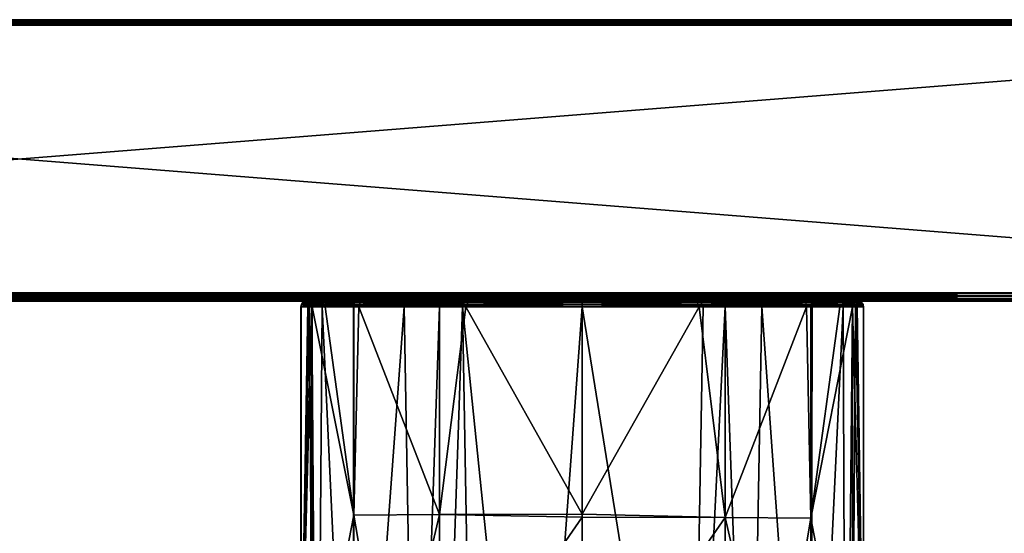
# Model space of a CAD drawing. Header units: centimetres. Extents: x -6.4 to 7.8, y -12.2 to -8.5.
# Tile 6 of 8: x 0.7 to 4.2, y -10.3 to -8.5. Entities that reach past the tile are written whole.
import ezdxf

# ---------------------------------------------------------------- set-up
doc = ezdxf.new("R2010")
doc.units = ezdxf.units.CM
doc.layers.get('0').update_dxf_attribs({"true_color": 0x5890e1})

msp = doc.modelspace()

# ---------------------------------------------------------------- meshes
at = {"color": 231, "true_color": 0xe499b8}
mesh = msp.add_polyface(dxfattribs=at)
corners = [(-5.4175, -9.4635, 31.4475), (-5.4175, -8.4983, 31.4475), (-5.8142, -9.4635, 31.4277), (6.7745, -8.4983, 31.4475), (-5.4175, -9.4635, 29.4155), (-5.8175, -8.4983, 29.4356), (-5.4175, -8.4983, 29.4155), (-5.8148, -8.478, 29.4557), (6.7745, -8.478, 29.4358), (-5.4175, -8.478, 29.4358), (6.7745, -9.4747, 29.4176), (-5.4175, -9.4747, 29.4176), (-5.843, -9.4747, 29.4413), (-5.4175, -9.4752, 29.4178), (-5.4175, -9.4851, 29.4244), (-5.8419, -9.4851, 29.448), (-5.4175, -9.4917, 29.4343), (-5.8405, -9.4919, 29.4581), (-5.4175, -9.4919, 29.4348), (-5.8149, -9.494, 29.466), (-5.4175, -9.494, 29.4459), (-5.4175, -9.494, 31.417), (-5.4175, -9.4919, 31.4282), (-5.8021, -9.494, 31.3985), (-5.4175, -9.4917, 31.4287), (-5.8399, -9.4851, 31.4152), (-5.4175, -9.4851, 31.4385), (-5.4175, -9.4752, 31.4451), (-5.8409, -9.4747, 31.422), (-5.4175, -9.4747, 31.4453), (-5.4175, -8.4794, 29.4283), (-5.4175, -8.4795, 29.428), (-5.8431, -8.484, 29.4451), (-5.4175, -8.484, 29.4214), (-5.4175, -8.4905, 29.417), (-5.4175, -8.4908, 29.4169), (-5.4175, -8.4908, 31.446), (-5.8426, -8.4908, 31.4225), (-5.4175, -8.4905, 31.4459), (-5.842, -8.484, 31.418), (-5.4175, -8.484, 31.4415), (-5.4175, -8.4795, 31.435), (-5.4175, -8.4794, 31.4347), (-5.4175, -8.478, 31.4271), (-5.8218, -8.478, 31.4062), (6.7745, -8.478, 31.4271), (7.7416, -9.494, 30.8161), (-5.927, -9.494, 31.3781), (-6.0174, -9.494, 31.3539), (-6.2201, -9.494, 31.2366), (-6.3393, -9.494, 31.0331), (-6.364, -9.494, 30.941), (-6.383, -9.494, 30.8289), (-6.403, -9.494, 30.4315), (-6.3884, -9.494, 30.0815), (-6.3835, -9.494, 30.0386), (-6.3641, -9.494, 29.9219), (-6.3399, -9.494, 29.8315), (-6.2226, -9.494, 29.6288), (-6.0191, -9.494, 29.5096), (-5.927, -9.494, 29.4849)]
mesh.append_faces([[corners[k] for k in face] for face in [(0, 1, 2), (4, 5, 6), (11, 12, 4), (11, 13, 12), (13, 14, 15), (14, 16, 17), (17, 16, 18), (19, 18, 20), (21, 22, 23), (24, 25, 22), (24, 26, 25), (25, 26, 27), (28, 27, 29), (0, 28, 29), (9, 30, 7), (30, 31, 32), (32, 31, 33), (34, 32, 33), (34, 35, 32), (1, 36, 37), (36, 38, 39), (39, 38, 40), (41, 39, 40), (41, 42, 39), (43, 44, 42)]], dxfattribs={"color": 231})
mesh.append_faces([[corners[k] for k in face] for face in [(0, 3, 1), (7, 8, 9), (4, 10, 11)]], dxfattribs={"vtx0": -1, "color": 231})
mesh.append_faces([[corners[k] for k in face] for face in [(7, 43, 45), (46, 47, 48), (46, 48, 49), (46, 49, 50), (46, 50, 51), (46, 51, 52), (46, 52, 53), (46, 53, 54), (46, 54, 55), (46, 55, 56), (46, 56, 57), (46, 57, 58), (46, 58, 59), (46, 59, 60)]], dxfattribs={"vtx0": -1, "vtx2": -1, "color": 231})
mesh = msp.add_polyface(dxfattribs=at)
corners = [(6.7745, -9.4635, 29.4155), (-5.4175, -8.4983, 29.4155), (6.7745, -8.4983, 29.4155), (-5.4175, -9.4752, 29.4178), (6.7745, -9.4747, 29.4176), (6.7745, -9.4752, 29.4178), (-5.4175, -9.494, 29.4459), (6.7745, -9.4919, 29.4348), (6.7745, -9.494, 29.4459), (-5.4175, -9.4917, 29.4343), (-5.4175, -9.4919, 29.4348), (-5.4175, -9.4851, 29.4244), (6.7745, -9.4917, 29.4343), (6.7745, -9.4851, 29.4244), (6.7745, -9.4635, 31.4475), (-5.4175, -9.4747, 31.4453), (6.7745, -9.4747, 31.4453), (6.7745, -9.4752, 31.4451), (-5.4175, -9.4752, 31.4451), (6.7745, -9.494, 31.417), (-5.4175, -9.4919, 31.4282), (-5.4175, -9.494, 31.417), (6.7745, -9.4917, 31.4287), (6.7745, -9.4919, 31.4282), (6.7745, -9.4851, 31.4385), (-5.4175, -9.4917, 31.4287), (-5.4175, -9.4851, 31.4385), (-5.4175, -8.478, 29.4358), (6.7745, -8.4794, 29.4283), (-5.4175, -8.4794, 29.4283), (-5.4175, -8.4795, 29.428), (6.7745, -8.4795, 29.428), (6.7745, -8.4908, 29.4169), (-5.4175, -8.4905, 29.417), (-5.4175, -8.4908, 29.4169), (-5.4175, -8.484, 29.4214), (6.7745, -8.4905, 29.417), (6.7745, -8.484, 29.4214), (-5.4175, -8.4983, 31.4475), (6.7745, -8.4908, 31.446), (-5.4175, -8.4908, 31.446), (-5.4175, -8.4905, 31.4459), (6.7745, -8.4905, 31.4459), (-5.4175, -8.478, 31.4271), (6.7745, -8.4794, 31.4347), (6.7745, -8.478, 31.4271), (-5.4175, -8.4795, 31.435), (-5.4175, -8.4794, 31.4347), (-5.4175, -8.484, 31.4415), (6.7745, -8.4795, 31.435), (-5.4175, -9.4635, 31.4475), (6.7745, -8.4983, 31.4475), (-5.4175, -9.4635, 29.4155), (7.7416, -9.494, 30.8161), (-5.8021, -9.494, 31.3985), (-5.927, -9.494, 31.3781), (-5.927, -9.494, 29.4849), (-5.8149, -9.494, 29.466), (-5.4175, -9.4747, 29.4176), (6.7745, -8.484, 31.4415)]
mesh.append_faces([[corners[k] for k in face] for face in [(0, 1, 2), (3, 4, 5), (6, 7, 8), (9, 7, 10), (11, 12, 9), (3, 13, 11), (14, 15, 16), (17, 15, 18), (19, 20, 21), (22, 20, 23), (24, 25, 22), (17, 26, 24), (27, 28, 29), (30, 28, 31), (1, 32, 2), (33, 32, 34), (35, 36, 33), (30, 37, 35), (38, 39, 40), (41, 39, 42), (43, 44, 45), (46, 44, 47), (48, 49, 46), (41, 59, 48)]], dxfattribs={"vtx0": -1, "color": 231})
mesh.append_faces([[corners[k] for k in face] for face in [(53, 21, 54), (53, 54, 55), (53, 56, 57), (53, 57, 6)]], dxfattribs={"vtx0": -1, "vtx2": -1, "color": 231})
mesh.append_faces([[corners[k] for k in face] for face in [(50, 14, 51), (0, 52, 1), (52, 0, 4), (3, 58, 4), (6, 10, 7), (14, 50, 15), (22, 25, 20), (24, 26, 25), (17, 18, 26), (30, 29, 28), (1, 34, 32), (41, 40, 39), (43, 47, 44)]], dxfattribs={"vtx2": -1, "color": 231})
mesh = msp.add_polyface(dxfattribs=at)
corners = [(6.7745, -9.4635, 31.4475), (7.1745, -8.4983, 31.4273), (6.7745, -8.4983, 31.4475), (6.7745, -9.4635, 29.4155), (6.7745, -8.4983, 29.4155), (7.1713, -9.4635, 29.4352), (6.7745, -9.494, 29.4459), (6.7745, -9.4919, 29.4348), (7.1592, -9.494, 29.4644), (6.7745, -9.4917, 29.4343), (7.197, -9.4851, 29.4477), (6.7745, -9.4851, 29.4244), (6.7745, -9.4752, 29.4178), (7.198, -9.4747, 29.441), (6.7745, -9.4747, 29.4176), (6.7745, -9.4919, 31.4282), (6.7745, -9.494, 31.417), (7.172, -9.494, 31.397), (6.7745, -8.478, 29.4358), (7.1789, -8.478, 29.4567), (6.7745, -8.4794, 29.4283), (7.1719, -8.478, 31.4072), (6.7745, -8.478, 31.4271), (6.7745, -8.4794, 31.4347), (-5.8148, -8.478, 29.4557), (7.2862, -8.478, 31.3879), (7.3807, -8.478, 31.3625), (7.5861, -8.478, 31.2422), (7.7067, -8.478, 31.0342), (7.731, -8.478, 30.9431), (7.7493, -8.478, 30.8358), (7.7702, -8.478, 30.4315), (7.7503, -8.478, 30.0341), (7.731, -8.478, 29.9198), (7.7056, -8.478, 29.8253), (7.5853, -8.478, 29.6199), (7.3773, -8.478, 29.4993), (7.2862, -8.478, 29.475), (7.7416, -9.494, 30.8161), (-5.4175, -9.494, 31.417), (-5.4175, -9.494, 29.4459), (-5.4175, -9.4917, 29.4343), (-5.4175, -9.4851, 29.4244), (-5.4175, -9.4752, 29.4178), (6.7745, -9.4752, 31.4451), (6.7745, -9.4747, 31.4453), (-5.4175, -9.4747, 31.4453), (-5.4175, -9.4919, 31.4282), (-5.4175, -8.478, 29.4358), (-5.4175, -8.4905, 29.417), (6.7745, -8.4905, 29.417), (6.7745, -8.4908, 29.4169), (-5.4175, -8.484, 29.4214), (6.7745, -8.484, 29.4214), (-5.4175, -8.4795, 29.428), (6.7745, -8.4795, 29.428), (-5.4175, -8.4983, 31.4475), (6.7745, -8.4908, 31.446), (-5.4175, -8.4795, 31.435), (6.7745, -8.4795, 31.435), (-5.4175, -8.484, 31.4415), (6.7745, -8.484, 31.4415), (-5.4175, -8.4905, 31.4459), (6.7745, -8.4905, 31.4459)]
mesh.append_faces([[corners[k] for k in face] for face in [(0, 1, 2), (3, 4, 5), (6, 7, 8), (9, 10, 7), (9, 11, 10), (10, 11, 12), (13, 12, 14), (3, 13, 14), (15, 16, 17), (18, 19, 20), (21, 22, 23)]], dxfattribs={"color": 231})
mesh.append_faces([[corners[k] for k in face] for face in [(24, 22, 21), (24, 21, 25), (24, 25, 26), (24, 26, 27), (24, 27, 28), (24, 28, 29), (24, 29, 30), (24, 30, 31), (24, 31, 32), (24, 32, 33), (24, 33, 34), (24, 34, 35), (24, 35, 36), (24, 36, 37), (24, 37, 19), (24, 19, 18), (38, 16, 39), (38, 40, 6)]], dxfattribs={"vtx0": -1, "vtx2": -1, "color": 231})
mesh.append_faces([[corners[k] for k in face] for face in [(41, 9, 7), (42, 11, 9), (43, 12, 11), (44, 45, 46), (16, 15, 47), (48, 18, 20), (49, 50, 51), (52, 53, 50), (54, 55, 53), (56, 2, 57), (58, 59, 23), (60, 61, 59), (62, 63, 61)]], dxfattribs={"vtx2": -1, "color": 231})
mesh = msp.add_polyface(dxfattribs=at)
corners = [(1.7149, -9.494, 30.4315), (1.707, -9.4955, 30.4315), (1.715, -9.494, 30.456), (1.7073, -9.4955, 30.4806), (1.7151, -9.494, 30.4806), (1.7007, -9.5, 30.4807), (1.7005, -9.5, 30.4315), (1.6963, -9.5066, 30.4807), (1.6961, -9.5066, 30.4315), (1.6946, -9.5143, 30.4561), (1.6945, -9.5143, 30.4315), (1.6948, -9.5143, 30.4807), (1.745, -9.494, 30.8964), (1.7369, -9.4954, 30.8934), (1.7468, -9.4954, 30.9446), (1.7301, -9.5, 30.8946), (1.7401, -9.5, 30.9462), (1.7256, -9.5068, 30.8954), (1.7356, -9.5068, 30.9471), (1.7246, -9.5107, 30.8956), (1.7929, -9.4954, 31.0943), (1.8994, -9.494, 31.2426), (1.8011, -9.494, 31.0944), (1.7541, -9.494, 30.9431), (1.9128, -9.4954, 31.2655), (1.7866, -9.5, 31.097), (1.9082, -9.5, 31.2706), (1.7824, -9.5068, 31.0989), (1.9053, -9.5068, 31.274), (1.7814, -9.5107, 31.0993), (1.9046, -9.5107, 31.2748), (1.7346, -9.5107, 30.9473), (1.7242, -9.5, 30.006), (1.8929, -9.4954, 29.6162), (1.888, -9.5, 29.6114), (1.8848, -9.5068, 29.6082), (1.7701, -9.5068, 29.7949), (1.7197, -9.5068, 30.0052), (1.7394, -9.494, 30.0014), (1.7541, -9.494, 29.9198), (1.7901, -9.494, 29.7957), (1.8983, -9.494, 29.6215), (1.884, -9.5107, 29.6075), (1.7691, -9.5107, 29.7945), (1.7186, -9.5107, 30.0051)]
mesh.append_faces([[corners[k] for k in face] for face in [(0, 1, 2), (2, 1, 3), (4, 2, 3), (3, 1, 5), (5, 1, 6), (7, 6, 8), (9, 8, 10), (9, 7, 8), (9, 11, 7), (7, 5, 6), (12, 4, 13), (14, 13, 15), (16, 15, 17), (18, 17, 19), (20, 21, 22), (23, 20, 22), (23, 14, 20), (23, 12, 14), (14, 12, 13), (4, 3, 13), (13, 3, 5), (15, 5, 7), (17, 7, 11), (19, 17, 11), (24, 20, 25), (26, 25, 27), (28, 27, 29), (30, 28, 29), (15, 16, 14), (14, 16, 20), (20, 16, 25), (25, 16, 18), (27, 18, 31), (29, 27, 31), (15, 13, 5), (19, 31, 18), (18, 27, 25), (17, 18, 16), (17, 15, 7), (6, 32, 8), (6, 1, 32), (32, 1, 33), (34, 35, 36), (32, 36, 37), (8, 37, 10), (8, 32, 37), (0, 38, 1), (38, 39, 1), (1, 39, 40), (41, 1, 40), (41, 33, 1), (35, 42, 43), (36, 43, 44), (37, 44, 10), (37, 36, 44), (33, 34, 32), (32, 34, 36), (36, 35, 43)]], dxfattribs={"color": 231})
mesh = msp.add_polyface(dxfattribs=at)
corners = [(2.1949, -9.5068, 31.4064), (2.2957, -9.5107, 31.425), (2.2958, -9.5068, 31.4239), (2.1958, -9.5, 31.4019), (2.2964, -9.5, 31.4194), (2.1973, -9.4954, 31.3952), (2.2974, -9.4954, 31.4126), (2.2925, -9.494, 31.4044), (2.7105, -9.494, 31.4271), (2.1989, -9.494, 31.3879), (1.9178, -9.494, 31.2599), (1.9128, -9.4954, 31.2655), (1.8994, -9.494, 31.2426), (2.7105, -9.5143, 31.4475), (2.7105, -9.5068, 31.446), (2.7105, -9.5, 31.4415), (2.7105, -9.4954, 31.4347), (1.7929, -9.4954, 31.0943), (1.9046, -9.5107, 31.2748), (2.1947, -9.5107, 31.4074), (1.9053, -9.5068, 31.274), (1.9082, -9.5, 31.2706), (1.7866, -9.5, 31.097), (1.7824, -9.5068, 31.0989), (1.888, -9.5, 29.6114), (1.8929, -9.4954, 29.6162), (2.2831, -9.5, 29.4453), (2.0714, -9.5068, 29.4921), (2.2825, -9.5068, 29.4409), (2.2823, -9.5107, 29.4398), (2.7105, -9.5143, 29.4155), (2.0711, -9.5107, 29.491), (1.8848, -9.5068, 29.6082), (1.8983, -9.494, 29.6215), (2.0746, -9.494, 29.5111), (2.1989, -9.494, 29.475), (2.2809, -9.494, 29.4603), (2.7105, -9.494, 29.4358), (2.7105, -9.4954, 29.4283), (2.7105, -9.5, 29.4214), (2.7105, -9.5068, 29.4169), (1.884, -9.5107, 29.6075), (3.6832, -9.494, 30.0109), (1.7901, -9.494, 29.7957), (1.7541, -9.494, 29.9198), (1.7394, -9.494, 30.0014), (1.7149, -9.494, 30.4315), (1.715, -9.494, 30.456), (1.7151, -9.494, 30.4806), (1.745, -9.494, 30.8964), (1.7541, -9.494, 30.9431), (1.8011, -9.494, 31.0944)]
mesh.append_faces([[corners[k] for k in face] for face in [(0, 1, 2), (3, 2, 4), (5, 4, 6), (7, 6, 8), (7, 5, 6), (7, 9, 5), (5, 9, 10), (11, 10, 12), (1, 13, 2), (2, 13, 14), (4, 14, 15), (6, 15, 16), (8, 6, 16), (12, 17, 11), (18, 19, 20), (20, 19, 0), (21, 0, 3), (11, 3, 5), (10, 11, 5), (3, 11, 21), (21, 11, 22), (3, 4, 5), (4, 15, 6), (19, 1, 0), (2, 14, 4), (0, 2, 3), (23, 20, 21), (21, 20, 0), (24, 25, 26), (27, 26, 28), (29, 28, 30), (27, 31, 32), (33, 34, 25), (25, 34, 35), (36, 25, 35), (36, 37, 25), (37, 38, 25), (25, 38, 26), (26, 38, 39), (40, 26, 39), (40, 28, 26), (40, 30, 28), (31, 41, 32), (28, 29, 27), (27, 29, 31), (32, 24, 27), (27, 24, 26)]], dxfattribs={"color": 231})
mesh.append_faces([[corners[k] for k in face] for face in [(42, 34, 33), (42, 33, 43), (42, 43, 44), (42, 44, 45), (42, 45, 46), (42, 46, 47), (42, 47, 48), (42, 48, 49), (42, 49, 50), (42, 50, 51), (42, 51, 12), (42, 12, 10)]], dxfattribs={"vtx0": -1, "vtx2": -1, "color": 231})
mesh = msp.add_polyface(dxfattribs=at)
corners = [(2.7105, -9.5, 31.4415), (3.1271, -9.5, 31.4191), (2.7105, -9.4954, 31.4347), (2.7105, -9.5068, 31.446), (3.1277, -9.5068, 31.4236), (3.5167, -9.5, 31.2672), (3.5198, -9.5068, 31.2705), (3.6922, -9.5, 30.8872), (3.5121, -9.4954, 31.262), (2.7105, -9.5143, 31.4475), (3.1325, -9.5143, 31.4244), (3.2265, -9.5143, 31.4077), (3.5205, -9.5107, 31.2713), (3.6217, -9.494, 31.0905), (3.5217, -9.494, 31.2426), (3.5071, -9.494, 31.2565), (3.2222, -9.494, 31.3879), (3.1296, -9.494, 31.4043), (2.7105, -9.494, 31.4271), (3.6412, -9.5068, 31.0929), (3.6421, -9.5107, 31.0933), (2.7105, -9.5, 29.4214), (3.1405, -9.5, 29.4457), (2.7105, -9.5068, 29.4169), (2.7105, -9.4954, 29.4283), (3.5318, -9.4954, 29.62), (3.5368, -9.5, 29.6152), (3.54, -9.5068, 29.6121), (3.3534, -9.5068, 29.4934), (3.1412, -9.5068, 29.4413), (2.7105, -9.5143, 29.4155), (3.1443, -9.494, 29.4609), (3.2222, -9.494, 29.475), (3.3516, -9.494, 29.513), (3.5265, -9.494, 29.6252), (3.634, -9.494, 29.8035), (3.5408, -9.5107, 29.6112), (3.3538, -9.5107, 29.4924), (3.1413, -9.5107, 29.4401), (3.2265, -9.5143, 29.4551), (3.536, -9.5143, 29.606), (3.6532, -9.5068, 29.801), (2.7105, -9.494, 29.4358), (3.6832, -9.494, 30.0109), (2.2809, -9.494, 29.4603), (2.1989, -9.494, 29.475), (2.0746, -9.494, 29.5111), (1.9178, -9.494, 31.2599), (2.1989, -9.494, 31.3879), (2.2925, -9.494, 31.4044)]
mesh.append_faces([[corners[k] for k in face] for face in [(0, 1, 2), (0, 3, 1), (1, 3, 4), (5, 4, 6), (5, 7, 8), (1, 8, 2), (1, 5, 8), (1, 4, 5), (3, 9, 4), (4, 9, 10), (11, 4, 10), (11, 6, 4), (11, 12, 6), (13, 14, 8), (8, 14, 15), (16, 8, 15), (16, 2, 8), (16, 17, 2), (2, 17, 18), (6, 19, 5), (12, 20, 6), (21, 22, 23), (21, 24, 22), (22, 24, 25), (26, 27, 28), (22, 28, 29), (23, 29, 30), (23, 22, 29), (25, 24, 31), (32, 25, 31), (32, 33, 25), (33, 34, 25), (25, 34, 35), (27, 36, 37), (28, 37, 38), (29, 38, 30), (29, 28, 38), (39, 38, 37), (37, 36, 40), (25, 26, 22), (22, 26, 28), (27, 26, 41), (28, 27, 37), (42, 31, 24)]], dxfattribs={"color": 231})
mesh.append_faces([[corners[k] for k in face] for face in [(43, 34, 33), (43, 33, 32), (43, 32, 31), (43, 31, 42), (43, 42, 44), (43, 44, 45), (43, 45, 46), (43, 47, 48), (43, 48, 49), (43, 49, 18), (43, 18, 17), (43, 17, 16), (43, 16, 15), (43, 15, 14)]], dxfattribs={"vtx0": -1, "vtx2": -1, "color": 231})
mesh = msp.add_polyface(dxfattribs=at)
corners = [(3.7206, -9.5, 30.4315), (3.7141, -9.4955, 30.4315), (3.7138, -9.4955, 30.4806), (3.725, -9.5066, 30.4315), (3.7204, -9.5, 30.4807), (3.7251, -9.5068, 30.4315), (3.7248, -9.5066, 30.4807), (3.7264, -9.5143, 30.4561), (3.7265, -9.5143, 30.4315), (3.7249, -9.5068, 30.4807), (3.6412, -9.5068, 31.0929), (3.5198, -9.5068, 31.2705), (3.6421, -9.5107, 31.0933), (3.6978, -9.5107, 30.8881), (3.7263, -9.5143, 30.4807), (3.6967, -9.5068, 30.8879), (3.6922, -9.5, 30.8872), (3.7135, -9.4954, 30.4806), (3.5121, -9.4954, 31.262), (3.6771, -9.494, 30.891), (3.667, -9.494, 30.9431), (3.6217, -9.494, 31.0905), (3.706, -9.494, 30.4806), (3.5167, -9.5, 31.2672), (3.5368, -9.5, 29.6152), (3.5318, -9.4954, 29.62), (3.698, -9.5, 30.0136), (3.6532, -9.5068, 29.801), (3.7025, -9.5068, 30.013), (3.7036, -9.5107, 30.0128), (3.6542, -9.5107, 29.8007), (3.54, -9.5068, 29.6121), (3.667, -9.494, 29.9198), (3.634, -9.494, 29.8035), (3.7136, -9.4954, 30.4315), (3.6832, -9.494, 30.0109), (3.7062, -9.494, 30.4315), (3.653, -9.5143, 29.7965), (3.5408, -9.5107, 29.6112), (3.7061, -9.494, 30.456), (3.5265, -9.494, 29.6252), (3.5217, -9.494, 31.2426)]
mesh.append_faces([[corners[k] for k in face] for face in [(0, 1, 2), (3, 0, 4), (5, 3, 6), (7, 8, 5), (7, 5, 9), (10, 11, 12), (13, 14, 15), (10, 15, 16), (14, 9, 15), (15, 9, 16), (16, 9, 6), (4, 16, 6), (4, 2, 16), (16, 2, 17), (18, 17, 19), (20, 18, 19), (20, 21, 18), (17, 22, 19), (17, 18, 16), (23, 10, 16), (12, 13, 10), (10, 13, 15), (24, 25, 26), (27, 26, 28), (29, 28, 8), (27, 30, 31), (32, 25, 33), (32, 34, 25), (32, 35, 34), (34, 35, 36), (25, 34, 26), (26, 34, 1), (0, 26, 1), (0, 3, 26), (26, 3, 5), (28, 5, 8), (28, 26, 5), (30, 37, 38), (30, 38, 31), (28, 29, 27), (27, 29, 30), (27, 24, 26), (22, 17, 39), (39, 17, 34), (36, 39, 34), (34, 17, 1), (1, 17, 2), (0, 2, 4), (3, 4, 6), (5, 6, 9), (7, 9, 14)]], dxfattribs={"color": 231})
mesh.append_faces([[corners[k] for k in face] for face in [(35, 39, 36)]], dxfattribs={"vtx0": -1, "color": 231})
mesh.append_faces([[corners[k] for k in face] for face in [(35, 33, 40), (35, 41, 21), (35, 21, 20), (35, 20, 19), (35, 19, 22), (35, 22, 39)]], dxfattribs={"vtx0": -1, "vtx2": -1, "color": 231})
mesh.append_faces([[corners[k] for k in face] for face in [(35, 32, 33)]], dxfattribs={"vtx2": -1, "color": 231})
mesh = msp.add_polyface(dxfattribs=at)
corners = [(3.1042, -11.9681, 29.4348), (2.7105, -11.9681, 29.4155), (2.7105, -9.5143, 29.4155), (3.2317, -11.2115, 31.6282), (2.7105, -11.0406, 31.5747), (2.7105, -11.3193, 31.7998), (2.5298, -11.968, 29.4185), (2.2778, -9.5143, 29.4401), (2.3217, -11.9678, 29.4342), (2.1946, -11.9675, 29.4552), (2.11, -11.9672, 29.4772), (2.1946, -9.5143, 29.4552), (2.0673, -9.5143, 29.4921), (1.8864, -11.9658, 29.6046), (1.885, -9.5143, 29.606), (1.885, -11.9658, 29.606), (1.7514, -11.9656, 29.8473), (1.7711, -9.5143, 29.7885), (1.7342, -9.5143, 29.9155), (1.7343, -11.9656, 29.9155), (1.6945, -11.0051, 30.4315), (1.6945, -11.048, 30.4315), (1.7118, -11.9657, 30.0551), (1.6945, -11.9658, 30.4315), (2.1899, -11.1926, 31.6139), (2.1852, -11.3276, 31.7483), (2.0066, -11.3371, 31.6762), (1.8674, -11.5521, 31.8866), (1.8759, -11.3495, 31.5669), (1.7242, -11.6211, 31.5095), (1.7296, -11.3806, 31.2172), (1.6939, -11.6805, 31.0814), (1.6948, -11.4098, 30.7724), (1.6942, -11.8312, 31.4472), (1.7248, -11.7796, 31.8626), (1.8688, -11.7188, 32.2342), (2.1777, -11.5035, 32.0872), (2.1793, -11.6759, 32.4304), (2.7105, -11.4971, 32.1753), (2.7105, -11.6596, 32.4875), (2.7105, -11.485, 32.1461), (2.7105, -11.3338, 31.8219), (1.7329, -11.9605, 32.1388), (2.7105, -11.8018, 32.6147), (2.7105, -11.6827, 32.5164), (2.1846, -11.8105, 32.563), (2.0055, -11.8205, 32.4906), (1.8743, -11.8337, 32.3806), (2.1929, -11.0234, 31.5242), (1.8813, -11.2036, 31.4467), (2.0155, -11.0262, 31.4624), (1.8844, -11.0299, 31.3665), (1.7348, -11.039, 31.0498), (1.6953, -11.048, 30.6122), (2.012, -11.1974, 31.5479), (1.6941, -11.9657, 31.0327)]
mesh.append_faces([[corners[k] for k in face] for face in [(0, 1, 2), (3, 4, 5), (1, 6, 2), (7, 6, 8), (9, 7, 8), (9, 10, 11), (12, 10, 13), (14, 13, 15), (15, 16, 17), (18, 16, 19), (20, 19, 21), (19, 22, 21), (21, 22, 23), (5, 4, 24), (25, 24, 26), (27, 26, 28), (29, 28, 30), (31, 30, 32), (31, 29, 30), (31, 33, 29), (29, 33, 34), (27, 34, 35), (36, 35, 37), (38, 37, 39), (38, 36, 37), (38, 40, 36), (36, 40, 41), (25, 41, 5), (24, 25, 5), (42, 35, 34), (43, 44, 45), (45, 44, 37), (46, 37, 35), (47, 46, 35), (44, 39, 37), (24, 4, 48), (49, 50, 51), (30, 51, 52), (32, 52, 53), (32, 30, 52), (28, 29, 27), (27, 29, 34), (35, 36, 27), (27, 36, 25), (26, 27, 25), (51, 30, 49), (49, 30, 28), (54, 28, 26), (24, 54, 26), (24, 48, 54), (50, 49, 54), (54, 49, 28), (37, 46, 45), (25, 36, 41), (53, 21, 32), (21, 23, 32), (32, 23, 31), (33, 31, 55)]], dxfattribs={"color": 231})
mesh = msp.add_polyface(dxfattribs=at)
corners = [(2.1946, -11.9675, 29.4552), (2.1946, -9.5143, 29.4552), (2.2778, -9.5143, 29.4401), (2.11, -11.9672, 29.4772), (2.0673, -9.5143, 29.4921), (1.8847, -9.5143, 29.6063), (1.885, -11.9658, 29.606), (1.7711, -9.5143, 29.7885), (1.885, -9.5143, 29.606), (1.7514, -11.9656, 29.8473), (1.7342, -9.5143, 29.9155), (1.6945, -11.0051, 30.4315), (1.7343, -11.9656, 29.9155), (1.7192, -9.5143, 29.9984), (1.6945, -9.5143, 30.4315), (1.8864, -11.9658, 29.6046), (2.012, -11.1974, 31.5479), (2.1929, -11.0234, 31.5242), (2.0155, -11.0262, 31.4624), (2.2896, -9.5143, 31.4245), (2.1947, -10.264, 31.4168), (2.7105, -10.2631, 31.4565), (2.1946, -9.5143, 31.4078), (1.9029, -9.5143, 31.2739), (1.8857, -10.2666, 31.2659), (1.885, -9.5143, 31.257), (1.7824, -9.5143, 31.1025), (1.7343, -9.5143, 30.9474), (1.7348, -11.039, 31.0498), (1.8844, -11.0299, 31.3665), (1.725, -9.5143, 30.8999), (1.6953, -11.0051, 30.6008), (1.6953, -11.048, 30.6122), (1.6948, -9.5143, 30.4807), (2.7105, -10.2737, 31.4569), (1.6946, -9.5143, 30.4561), (1.6945, -11.048, 30.4315), (1.7346, -9.5107, 30.9473), (1.7246, -9.5107, 30.8956), (1.7814, -9.5107, 31.0993), (1.9046, -9.5107, 31.2748), (2.1947, -9.5107, 31.4074), (2.2957, -9.5107, 31.425), (2.7105, -9.5143, 31.4475), (2.2823, -9.5107, 29.4398), (2.7105, -9.5143, 29.4155), (2.0711, -9.5107, 29.491), (1.884, -9.5107, 29.6075), (1.7691, -9.5107, 29.7945), (1.7186, -9.5107, 30.0051)]
mesh.append_faces([[corners[k] for k in face] for face in [(0, 1, 2), (1, 3, 4), (5, 6, 7), (5, 8, 6), (7, 9, 10), (11, 10, 12), (11, 13, 10), (11, 14, 13), (8, 4, 15), (16, 17, 18), (19, 20, 21), (19, 22, 20), (20, 22, 23), (24, 23, 25), (26, 24, 25), (26, 27, 24), (24, 27, 28), (29, 24, 28), (29, 18, 24), (24, 18, 20), (23, 24, 20), (27, 30, 28), (28, 30, 31), (32, 28, 31), (30, 33, 31), (34, 20, 17), (17, 20, 18), (14, 11, 35), (35, 11, 33), (33, 11, 31), (31, 11, 36), (32, 31, 36), (37, 38, 30), (27, 37, 30), (27, 39, 37), (27, 26, 39), (39, 26, 25), (40, 25, 23), (22, 40, 23), (22, 41, 40), (22, 19, 41), (41, 19, 42), (38, 33, 30), (19, 43, 42), (40, 39, 25), (2, 44, 45), (2, 1, 44), (44, 1, 46), (1, 4, 46), (46, 4, 47), (4, 8, 47), (47, 8, 5), (7, 47, 5), (7, 48, 47), (7, 10, 48), (48, 10, 49), (49, 10, 13), (14, 49, 13)]], dxfattribs={"color": 231})
mesh = msp.add_polyface(dxfattribs=at)
corners = [(3.7265, -9.5143, 30.4315), (3.7266, -11.023, 30.4315), (3.7033, -9.5143, 30.0081), (3.6868, -9.5143, 29.9155), (3.687, -11.9657, 29.9154), (3.6627, -11.9656, 29.8247), (3.653, -9.5143, 29.7965), (3.536, -11.966, 29.606), (3.5413, -9.5143, 29.6113), (3.536, -9.5143, 29.606), (3.1042, -11.9681, 29.4348), (3.1473, -9.5143, 29.4408), (3.2265, -9.5143, 29.4551), (2.7105, -9.5143, 29.4155), (3.359, -9.5143, 29.4941), (3.3146, -11.9678, 29.4783), (3.5347, -11.966, 29.6046), (2.7105, -9.5143, 31.4475), (2.7105, -10.2631, 31.4565), (3.1325, -9.5143, 31.4244), (3.2264, -10.2746, 31.4171), (3.2265, -9.5143, 31.4077), (3.5206, -9.5143, 31.2717), (2.7105, -10.2737, 31.4569), (2.7105, -11.021, 31.5666), (3.2284, -11.0431, 31.5319), (2.7105, -11.0406, 31.5747), (3.7257, -11.0688, 30.6182), (3.7257, -11.023, 30.6055), (3.6864, -11.0595, 31.0557), (3.6971, -9.5143, 30.8943), (3.6868, -9.5143, 30.9474), (3.5354, -10.2772, 31.2662), (3.6404, -9.5143, 31.0985), (3.536, -9.5143, 31.257), (3.4059, -11.0461, 31.4698), (3.5369, -11.0499, 31.3735), (3.7263, -9.5143, 30.4807), (3.7264, -9.5143, 30.4561), (3.7266, -11.0688, 30.4315), (2.5298, -11.968, 29.4185), (2.2778, -9.5143, 29.4401), (2.1929, -11.0234, 31.5242), (2.1947, -10.264, 31.4168), (2.2896, -9.5143, 31.4245), (3.6978, -9.5107, 30.8881), (3.6421, -9.5107, 31.0933), (3.5205, -9.5107, 31.2713), (3.7036, -9.5107, 30.0128), (3.6542, -9.5107, 29.8007), (3.5408, -9.5107, 29.6112), (3.3538, -9.5107, 29.4924), (3.1413, -9.5107, 29.4401)]
mesh.append_faces([[corners[k] for k in face] for face in [(0, 1, 2), (2, 1, 3), (3, 1, 4), (5, 6, 3), (6, 7, 8), (8, 7, 9), (10, 11, 12), (10, 13, 11), (12, 14, 15), (14, 9, 16), (17, 18, 19), (19, 18, 20), (21, 20, 22), (21, 19, 20), (18, 23, 20), (20, 23, 24), (25, 24, 26), (27, 28, 29), (29, 28, 30), (31, 29, 30), (31, 32, 29), (31, 33, 32), (32, 33, 34), (22, 32, 34), (22, 20, 32), (32, 20, 35), (36, 32, 35), (36, 29, 32), (37, 30, 28), (35, 20, 25), (25, 20, 24), (38, 37, 1), (0, 38, 1), (27, 39, 28), (39, 1, 28), (28, 1, 37), (13, 40, 41), (26, 24, 42), (42, 24, 23), (43, 23, 18), (44, 18, 17), (45, 46, 31), (30, 45, 31), (30, 37, 45), (21, 22, 47), (47, 22, 34), (46, 34, 33), (31, 46, 33), (34, 46, 47), (2, 48, 0), (2, 3, 48), (48, 3, 49), (3, 6, 49), (6, 8, 50), (50, 8, 9), (51, 9, 14), (12, 51, 14), (12, 11, 52), (52, 11, 13)]], dxfattribs={"color": 231})
mesh = msp.add_polyface(dxfattribs=at)
corners = [(3.6627, -11.9656, 29.8247), (3.6868, -9.5143, 29.9155), (3.687, -11.9657, 29.9154), (3.536, -11.966, 29.606), (3.653, -9.5143, 29.7965), (3.536, -9.5143, 29.606), (3.5347, -11.966, 29.6046), (3.359, -9.5143, 29.4941), (3.3146, -11.9678, 29.4783), (3.2265, -9.5143, 29.4551), (3.2265, -11.968, 29.455), (3.1042, -11.9681, 29.4348), (3.7266, -11.023, 30.4315), (3.7266, -11.0688, 30.4315), (3.7068, -11.9659, 30.0349), (3.7265, -11.9661, 30.4315), (3.2366, -11.3429, 31.7695), (2.7105, -11.3193, 31.7998), (2.7105, -11.3338, 31.8219), (3.2436, -11.516, 32.1164), (2.7105, -11.485, 32.1461), (2.7105, -11.4971, 32.1753), (3.2411, -11.6979, 32.46), (2.7105, -11.6596, 32.4875), (2.7105, -11.6827, 32.5164), (3.2349, -11.8442, 32.5819), (2.7105, -11.8018, 32.6147), (2.7105, -11.8375, 32.6318), (3.5517, -11.7382, 32.2653), (3.545, -11.862, 32.4045), (3.6356, -11.8739, 32.2553), (3.7257, -11.0688, 30.6182), (3.6864, -11.0595, 31.0557), (3.7264, -11.4324, 30.7885), (3.692, -11.4007, 31.2336), (3.7271, -11.6963, 31.112), (3.5369, -11.0499, 31.3735), (3.5404, -11.2235, 31.4595), (3.4059, -11.0461, 31.4698), (3.4097, -11.2167, 31.5617), (3.2284, -11.0431, 31.5319), (3.2317, -11.2115, 31.6282), (2.7105, -11.0406, 31.5747), (3.4153, -11.3534, 31.6965), (3.4136, -11.852, 32.5117), (3.5539, -11.5656, 31.9153), (3.6411, -11.765, 32.1051), (3.546, -11.3669, 31.5861), (3.697, -11.6359, 31.5378), (3.6959, -11.7949, 31.8959), (3.7269, -11.8438, 31.4759), (3.692, -11.8872, 32.0585)]
mesh.append_faces([[corners[k] for k in face] for face in [(0, 1, 2), (0, 3, 4), (5, 3, 6), (7, 6, 8), (9, 8, 10), (11, 9, 10), (12, 13, 2), (2, 13, 14), (14, 13, 15), (16, 17, 18), (19, 18, 20), (21, 19, 20), (21, 22, 19), (21, 23, 22), (22, 23, 24), (25, 24, 26), (27, 25, 26), (28, 29, 30), (31, 32, 33), (33, 34, 35), (33, 32, 34), (34, 32, 36), (37, 36, 38), (39, 38, 40), (41, 40, 42), (41, 39, 40), (41, 43, 39), (41, 16, 43), (41, 17, 16), (24, 25, 22), (22, 25, 44), (28, 44, 29), (28, 22, 44), (28, 19, 22), (28, 45, 19), (28, 46, 45), (28, 30, 46), (18, 19, 16), (16, 19, 45), (43, 45, 47), (39, 47, 37), (38, 39, 37), (39, 43, 47), (43, 16, 45), (47, 45, 48), (34, 48, 35), (34, 47, 48), (34, 37, 47), (34, 36, 37), (45, 46, 49), (48, 49, 50), (35, 48, 50), (49, 48, 45), (49, 46, 51), (31, 33, 13), (13, 33, 15), (15, 33, 35), (50, 15, 35)]], dxfattribs={"color": 231})

doc.saveas('drawing.dxf')
